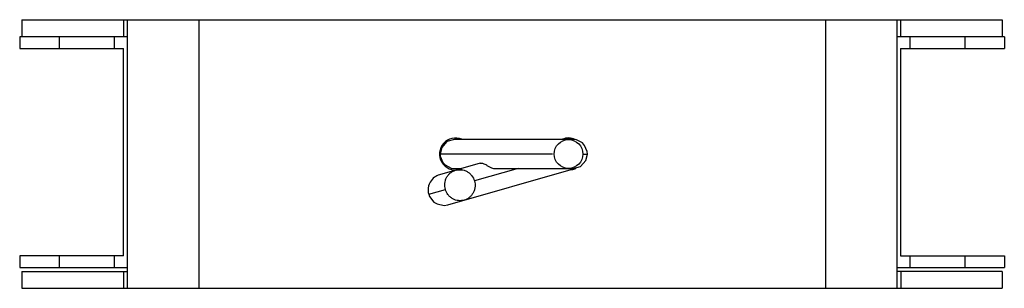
# Model space of a CAD drawing. Header units: millimetres. Extents: x 16 to 120, y 80 to 108.
import ezdxf

# ---------------------------------------------------------------- set-up
doc = ezdxf.new("R2010")
doc.units = ezdxf.units.MM
doc.header["$LTSCALE"] = 12.184854
doc.layers.get('0').update_dxf_attribs({"linetype": 'CONTINUOUS'})

msp = doc.modelspace()

# ---------------------------------------------------------------- linework, layer by layer
at = {"color": 7, "linetype": 'Continuous'}
for p, q in [((15.88, 108.17), (15.88, 106.37)), ((15.88, 108.17), (119.97, 108.17)), ((26.66, 108.17), (26.66, 106.37)), ((27.07, 79.67), (27.07, 108.17)), ((34.65, 108.17), (34.65, 79.67)), ((101.19, 108.17), (101.19, 79.67)), ((108.77, 108.17), (108.77, 79.67)), ((109.19, 106.37), (109.19, 108.17)), ((119.97, 108.17), (119.97, 106.37)), ((15.64, 106.37), (15.64, 105.12)), ((27.07, 106.37), (15.64, 106.37)), ((19.82, 106.37), (19.82, 105.12)), ((25.66, 106.37), (25.66, 105.12)), ((120.2, 106.37), (108.77, 106.37)), ((110.17, 106.37), (110.17, 105.12)), ((116.02, 106.37), (116.02, 105.12)), ((120.2, 106.37), (120.2, 105.12)), ((15.64, 105.12), (26.66, 105.12)), ((26.66, 83.12), (26.66, 105.12)), ((109.18, 105.12), (120.2, 105.12)), ((109.18, 105.12), (109.18, 83.12)), ((73.9, 95.45), (61.81, 95.45)), ((73.53, 95.53), (73.48, 95.51)), ((73.91, 95.59), (73.53, 95.53)), ((74.55, 95.46), (73.91, 95.59)), ((74.4, 95.45), (73.91, 95.45)), ((72.22, 93.92), (60.28, 93.92)), ((75.45, 93.92), (75.93, 93.92)), ((64.52, 92.94), (60.2, 91.7)), ((61.11, 88.53), (74.44, 92.36)), ((61.81, 92.39), (62.6, 92.39)), ((68.58, 92.39), (63.93, 91.06)), ((64.53, 92.95), (64.52, 92.94)), ((66.06, 92.39), (73.91, 92.39)), ((73.92, 92.39), (74.03, 92.39)), ((74.06, 92.39), (74.4, 92.39)), ((74.5, 92.37), (74.54, 92.39)), ((74.54, 92.39), (74.56, 92.4)), ((59.07, 89.66), (60.84, 90.17)), ((15.64, 83.12), (15.64, 81.87)), ((26.66, 83.12), (15.64, 83.12)), ((19.82, 83.12), (19.82, 81.87)), ((25.66, 83.12), (25.66, 81.87)), ((109.18, 83.12), (120.2, 83.12)), ((110.17, 83.12), (110.17, 81.87)), ((116.02, 83.12), (116.02, 81.87)), ((120.2, 83.12), (120.2, 81.87)), ((15.64, 81.87), (27.07, 81.87)), ((108.77, 81.87), (120.2, 81.87)), ((15.88, 81.47), (15.88, 79.67)), ((15.88, 81.47), (27.07, 81.47)), ((26.66, 81.47), (26.66, 79.67)), ((119.97, 81.47), (108.77, 81.47)), ((109.19, 81.47), (109.19, 79.67)), ((119.97, 81.47), (119.97, 79.67)), ((15.88, 79.67), (119.97, 79.67))]:
    msp.add_line(p, q, dxfattribs=at)
for points in [[(61.81, 95.45), (61.01, 95.23), (60.45, 94.62), (60.28, 93.92)], [(75.93, 93.92), (75.91, 94.17), (75.63, 94.82), (75.39, 95.09), (74.75, 95.41), (74.4, 95.45)], [(60.28, 93.92), (60.3, 93.68), (60.57, 93.02), (60.82, 92.76), (61.45, 92.43), (61.81, 92.39)], [(74.4, 92.39), (75.19, 92.61), (75.76, 93.22), (75.93, 93.92)], [(74.44, 92.36), (74.47, 92.36), (74.5, 92.37)], [(60.2, 91.7), (60.08, 91.66), (59.95, 91.61), (59.81, 91.54), (59.68, 91.45), (59.55, 91.35), (59.43, 91.22), (59.32, 91.08), (59.21, 90.92), (59.12, 90.73), (59.06, 90.53), (59.02, 90.3), (59.01, 90.06), (59.03, 89.82), (59.07, 89.66)], [(59.07, 89.66), (59.17, 89.41), (59.63, 88.82), (59.96, 88.62), (60.72, 88.47), (61.11, 88.53)]]:
    msp.add_lwpolyline(points, dxfattribs=at)
msp.add_circle((73.92, 93.92), 1.53, dxfattribs=at)
for centre, start, end in [((61.92, 93.92), 66.8294, 282.7311), ((73.92, 93.92), 65.4674, 112.7639), ((73.92, 93.92), 281.7897, 297.3242)]:
    msp.add_arc(centre, 1.7, start, end, dxfattribs=at)
for points, knots in [([(60.84, 90.17), (60.78, 90.37), (60.75, 90.7), (60.83, 91.12), (60.96, 91.43), (61.15, 91.71), (61.38, 91.93), (61.65, 92.1), (61.83, 92.17), (61.93, 92.2)], [0, 0, 0, 0, 0.244495, 0.37498, 0.506954, 0.637642, 0.764939, 0.886155, 1, 1, 1, 1]), ([(61.93, 92.2), (62.02, 92.23), (62.22, 92.26), (62.53, 92.26), (62.85, 92.2), (63.15, 92.06), (63.43, 91.87), (63.72, 91.55), (63.87, 91.26), (63.93, 91.06)], [0, 0, 0, 0, 0.113845, 0.235062, 0.362359, 0.493047, 0.62502, 0.755505, 1, 1, 1, 1]), ([(64.53, 92.95), (64.61, 92.97), (64.75, 92.95), (64.95, 92.89), (65.15, 92.78), (65.39, 92.64), (65.68, 92.47), (65.92, 92.39), (66.06, 92.39)], [0, 0, 0, 0, 0.145717, 0.248042, 0.383082, 0.563841, 0.752723, 1, 1, 1, 1]), ([(63.93, 91.06), (63.99, 90.86), (64.02, 90.53), (63.93, 90.1), (63.8, 89.79), (63.61, 89.52), (63.38, 89.29), (63.12, 89.13), (62.93, 89.05), (62.84, 89.03)], [0, 0, 0, 0, 0.244495, 0.37498, 0.506953, 0.637641, 0.764938, 0.886155, 1, 1, 1, 1]), ([(62.84, 89.03), (62.74, 89), (62.55, 88.96), (62.24, 88.96), (61.92, 89.03), (61.61, 89.16), (61.34, 89.36), (61.04, 89.68), (60.89, 89.97), (60.84, 90.17)], [0, 0, 0, 0, 0.113845, 0.235061, 0.362358, 0.493046, 0.62502, 0.755505, 1, 1, 1, 1])]:
    msp.add_open_spline(points, degree=3, knots=knots, dxfattribs=at)

doc.saveas('drawing.dxf')
